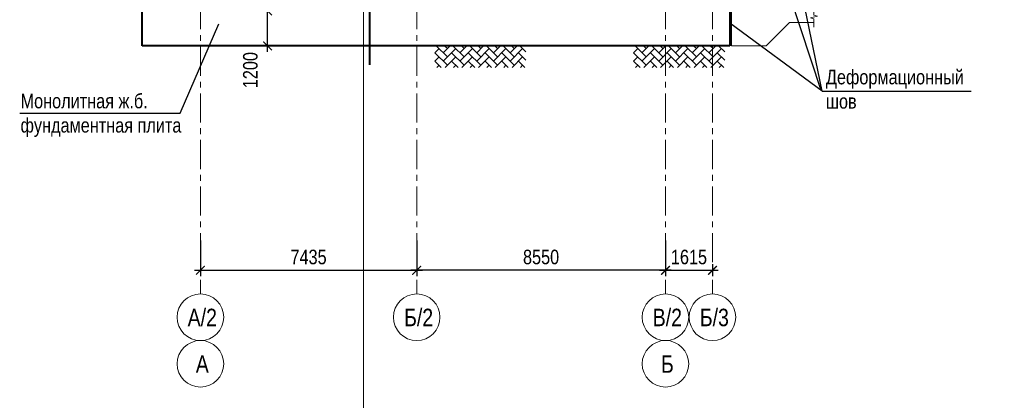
# Model space of a CAD drawing. Header units: millimetres. Extents: x 65947 to 286954, y -29687 to 89113.
# Tile 3 of 25: x 110569 to 144412, y -9991 to 3081. Entities that reach past the tile are written whole.
import ezdxf
from ezdxf.enums import TextEntityAlignment as Align

# ---------------------------------------------------------------- set-up
doc = ezdxf.new("R2010")
doc.units = ezdxf.units.MM
doc.linetypes.add('CENTER', pattern=[2, 1.25, -0.25, 0.25, -0.25])
doc.linetypes.add('Штрихпунктирная', pattern=[6.702778, 3.527778, -1.763889, 0, -1.411111])
for name, color, linetype, lineweight in [('-2._План подземной парковки -2 этаж_1_АР-Чертеж-Оси_Осевые размеры.АР_Ном._пера__120', 7, 'Continuous', 0), ('Оси', 7, 'CENTER', 15), ('перекрытия', 5, 'Continuous', 40), ('СК-100-О(си)', 7, 'CENTER', 15), ('СК-110-О-РАЗМЕРЫ', 7, 'Continuous', 15), ('СК-300-Р(азмеры)', 7, 'Continuous', 20), ('СК-400-Т(екст)', 7, 'Continuous', 20), ('СК-600-Ш(триховка', 7, 'Continuous', 5), ('СК-600-Ш(триховка)', 250, 'Continuous', 13)]:
    doc.layers.add(name, color=color, linetype=linetype, lineweight=lineweight)
doc.layers.add('текст', color=7, linetype='Continuous')
doc.styles.add('RUSS', font='arial.ttf', dxfattribs={"width": 0.8})
doc.dimstyles.new('100-200', dxfattribs={"dimscale": 0, "dimtxt": 500, "dimasz": 300, "dimexe": 200, "dimexo": 200, "dimgap": 200, "dimtad": 1, "dimdec": 0, "dimzin": 0, "dimdsep": 46, "dimtxsty": 'RUSS', "dimblk": 'ARCHTICK', "dimcen": 0.096, "dimdle": 200, "dimclrd": 7, "dimclre": 7, "dimclrt": 256, "dimadec": 0, "dimazin": 0, "dimtfac": 1, "dimtdec": 0, "dimtmove": 2, "dimatfit": 3, "dimldrblk": 'OBLIQUE', "dimfxl": 1, "dimtolj": 1, "dimtzin": 0, "dimarcsym": 0})

# ---------------------------------------------------------------- blocks, each defined once
blk = doc.blocks.new('_ArchTick')
at = {"color": 0, "linetype": 'ByBlock', "const_width": 0.15}
blk.add_lwpolyline([(-0.5, -0.5), (0.5, 0.5)], dxfattribs=at)
blk = doc.blocks.new('*D12')
at = {"layer": 'Defpoints', "color": 0, "lineweight": 50, "transparency": 16777216}
for p in [(116780, -4300), (124215, -4300), (124215, -5527)]:
    blk.add_point(p, dxfattribs=at)
at = {"layer": 'СК-300-Р(азмеры)', "color": 7, "lineweight": -2, "transparency": 16777216}
for p, q in [((116780, -4500), (116780, -5727)), ((124215, -4500), (124215, -5727)), ((116580, -5527), (124415, -5527))]:
    blk.add_line(p, q, dxfattribs=at)
at = {"layer": 'СК-300-Р(азмеры)', "color": 7, "lineweight": -2, "transparency": 16777216, "xscale": 300, "yscale": 300, "zscale": 300, "rotation": 180}
blk.add_blockref('_ArchTick', (116780, -5527), dxfattribs=at)
at = {"layer": 'СК-300-Р(азмеры)', "color": 7, "lineweight": -2, "transparency": 16777216, "xscale": 300, "yscale": 300, "zscale": 300}
blk.add_blockref('_ArchTick', (124215, -5527), dxfattribs=at)
at = {"layer": 'СК-300-Р(азмеры)', "transparency": 16777216, "insert": (120498, -5072), "char_height": 500, "attachment_point": 5, "style": 'RUSS'}
blk.add_mtext('\\A1;7435', dxfattribs=at)
blk = doc.blocks.new('_Oblique')
at = {"color": 0, "linetype": 'ByBlock', "lineweight": -2}
blk.add_line((-0.5, -0.5), (0.5, 0.5), dxfattribs=at)
blk = doc.blocks.new('*D13')
at = {"layer": 'Defpoints', "color": 0, "lineweight": 50, "transparency": 16777216}
for p in [(124215, -4300), (132765, -4300), (124215, -5527)]:
    blk.add_point(p, dxfattribs=at)
at = {"layer": 'СК-300-Р(азмеры)', "color": 7, "lineweight": -2, "transparency": 16777216}
for p, q in [((124215, -4500), (124215, -5727)), ((132765, -4500), (132765, -5727)), ((132965, -5527), (124015, -5527))]:
    blk.add_line(p, q, dxfattribs=at)
at = {"layer": 'СК-300-Р(азмеры)', "color": 7, "lineweight": -2, "transparency": 16777216, "xscale": 300, "yscale": 300, "zscale": 300, "rotation": 180}
blk.add_blockref('_ArchTick', (124215, -5527), dxfattribs=at)
at = {"layer": 'СК-300-Р(азмеры)', "color": 7, "lineweight": -2, "transparency": 16777216, "xscale": 300, "yscale": 300, "zscale": 300}
blk.add_blockref('_ArchTick', (132765, -5527), dxfattribs=at)
at = {"layer": 'СК-300-Р(азмеры)', "transparency": 16777216, "insert": (128490, -5072), "char_height": 500, "attachment_point": 5, "style": 'RUSS'}
blk.add_mtext('\\A1;8550', dxfattribs=at)
blk = doc.blocks.new('*D14')
at = {"layer": 'Defpoints', "color": 0, "lineweight": 50, "transparency": 16777216}
for p in [(119090, 3381), (120511, 3381), (120511, 2181)]:
    blk.add_point(p, dxfattribs=at)
at = {"layer": 'СК-110-О-РАЗМЕРЫ', "color": 7, "lineweight": -2, "transparency": 16777216}
for p, q in [((119090, 1981), (119090, 3581)), ((120311, 3381), (118890, 3381)), ((120311, 2181), (118890, 2181))]:
    blk.add_line(p, q, dxfattribs=at)
at = {"layer": 'СК-110-О-РАЗМЕРЫ', "color": 7, "lineweight": -2, "transparency": 16777216, "xscale": 300, "yscale": 300, "zscale": 300}
for p, rotation in [((119090, 3381), 90), ((119090, 2181), 270)]:
    blk.add_blockref('_ArchTick', p, dxfattribs=dict(at, rotation=rotation))
at = {"layer": 'СК-110-О-РАЗМЕРЫ', "transparency": 16777216, "insert": (118499, 1349), "char_height": 500, "attachment_point": 5, "rotation": 90, "style": 'RUSS'}
blk.add_mtext('\\A1;1200', dxfattribs=at)
blk = doc.blocks.new('*D84')
at = {"layer": 'Defpoints', "color": 0, "lineweight": 50, "transparency": 16777216}
for p in [(132765, -5114), (134380, -5114), (134380, -5527)]:
    blk.add_point(p, dxfattribs=at)
at = {"layer": 'СК-300-Р(азмеры)', "color": 7, "lineweight": -2, "transparency": 16777216}
for p, q in [((132765, -5314), (132765, -5727)), ((134380, -5314), (134380, -5727)), ((132565, -5527), (134580, -5527))]:
    blk.add_line(p, q, dxfattribs=at)
at = {"layer": 'СК-300-Р(азмеры)', "color": 7, "lineweight": -2, "transparency": 16777216, "xscale": 300, "yscale": 300, "zscale": 300, "rotation": 180}
blk.add_blockref('_ArchTick', (132765, -5527), dxfattribs=at)
at = {"layer": 'СК-300-Р(азмеры)', "color": 7, "lineweight": -2, "transparency": 16777216, "xscale": 300, "yscale": 300, "zscale": 300}
blk.add_blockref('_ArchTick', (134380, -5527), dxfattribs=at)
at = {"layer": 'СК-300-Р(азмеры)', "transparency": 16777216, "insert": (133573, -5072), "char_height": 500, "attachment_point": 5, "style": 'RUSS'}
blk.add_mtext('\\A1;1615', dxfattribs=at)

msp = doc.modelspace()

# ---------------------------------------------------------------- hatches: boundary and pattern name
at = {"layer": 'СК-600-Ш(триховка'}
h = msp.add_hatch(dxfattribs=at)
h.set_pattern_fill('AR-HBONE', color=256, scale=2)
h.set_pattern_definition([(45, (17076.25, -7249.22), (0, 287.3682), [609.6, -203.2]), (135, (17219.94, -7105.54), (3e-14, 287.3682), [609.6, -203.2])])
h.paths.add_polyline_path([(124836, 2174.3), (127968.8, 2174.3), (127968.8, 1438.1), (124836, 1438.1)])
h = msp.add_hatch(dxfattribs=at)
h.set_pattern_fill('AR-HBONE', color=256, scale=2)
h.set_pattern_definition([(45, (23908.07, -7249.22), (0, 287.3682), [609.6, -203.2]), (135, (24051.75, -7105.54), (3e-14, 287.3682), [609.6, -203.2])])
h.paths.add_polyline_path([(131667.8, 2174.3), (134800.6, 2174.3), (134800.6, 1438.1), (131667.8, 1438.1)])

# ---------------------------------------------------------------- linework, layer by layer
at = {"layer": '-2._План подземной парковки -2 этаж_1_АР-Чертеж-Оси_Осевые размеры.АР_Ном._пера__120', "color": 7, "linetype": 'Штрихпунктирная', "lineweight": 0}
msp.add_line((116780.3, -4721.1), (116780.3, -5721.1), dxfattribs=at)
at = {"layer": 'Оси', "color": 2, "ltscale": 800}
for p, q in [((116780.3, 78950.5), (116780.3, -6338.1)), ((124215.3, 78950.5), (124215.3, -6338.1)), ((132765.3, 78950.5), (132765.3, -6338.1)), ((134380.3, 78950.5), (134380.3, -6338.1))]:
    msp.add_line(p, q, dxfattribs=at)
at = {"layer": 'перекрытия'}
for p, q in [((114780.3, 2180.7), (114780.3, 3380.7)), ((134980.3, 3380.7), (134980.3, 2180.7)), ((115980.3, 2180.7), (114780.3, 2180.7)), ((132170.3, 2180.7), (115980.3, 2180.7)), ((134980.3, 2180.7), (132170.3, 2180.7))]:
    msp.add_line(p, q, dxfattribs=at)
at = {"layer": 'перекрытия', "lineweight": 20}
for p, q in [((135030.3, 3380.7), (135030.3, 2180.7)), ((136230.3, 2180.7), (137030.3, 2980.7)), ((137030.3, 2980.7), (137865.4, 2980.7)), ((135030.3, 2180.7), (136230.3, 2180.7))]:
    msp.add_line(p, q, dxfattribs=at)
at = {"layer": 'СК-100-О(си)', "linetype": 'Continuous'}
for centre in [(116780.3, -7138.1), (124215.3, -7138.1), (132765.3, -7138.1), (134380.3, -7138.1), (116780.3, -8738.1), (132765.3, -8738.1)]:
    msp.add_circle(centre, 800, dxfattribs=at)
at = {"layer": 'СК-400-Т(екст)', "color": 7}
msp.add_line((122391.2, -22224), (122391.2, 4261.6), dxfattribs=at)
at = {"layer": 'СК-400-Т(екст)', "color": 7, "lineweight": 40}
msp.add_line((122591.2, 4004.3), (122591.2, 1527.1), dxfattribs=at)
at = {"layer": 'СК-600-Ш(триховка)', "linetype": 'ByBlock'}
msp.add_lwpolyline([(137865.4, 3459.5), (137865.4, 3233.2), (137985.4, 3203.2), (137745.4, 3143.2), (137865.4, 3113.2), (137865.4, 2826.7)], dxfattribs=at)
at = {"layer": 'текст'}
for p, q in [((138152, 620.8), (136065.3, 10804.8)), ((138114.3, 654.5), (136065.3, 6907)), ((116090.4, -127), (117419, 2940.1)), ((138152, 620.8), (134980.3, 2967)), ((138152, 620.8), (138114.3, 654.5)), ((138152, 620.8), (143267.8, 620.8)), ((110569.2, -127), (116090.4, -127))]:
    msp.add_line(p, q, dxfattribs=at)

# ---------------------------------------------------------------- texts
at = {"layer": 'Оси', "style": 'RUSS', "width": 0.8}
for s, p in [('А/2', (116845.9, -7145.9)), ('Б/2', (124280.9, -7145.9)), ('В/2', (132830.9, -7145.9)), ('Б/3', (134445.9, -7145.9)), ('А', (116845.9, -8745.9)), ('Б', (132830.9, -8745.9))]:
    msp.add_text(s, height=600, dxfattribs=at).set_placement(p, align=Align.MIDDLE_CENTER)
at = {"layer": 'СК-400-Т(екст)', "insert": (138280.9, 1360.5), "char_height": 500, "attachment_point": 1, "style": 'RUSS'}
msp.add_mtext('Деформационный\\Pшов', dxfattribs=at)
at = {"layer": 'СК-400-Т(екст)', "color": 7, "insert": (110598.9, 537.7), "char_height": 500, "width": 7054.545, "attachment_point": 1, "style": 'RUSS'}
msp.add_mtext('Монолитная ж.б. фундаментная плита', dxfattribs=at)

# ---------------------------------------------------------------- dimensions: what is measured, and where the dimension line sits
at = {"layer": 'СК-110-О-РАЗМЕРЫ'}
dim = msp.add_linear_dim(base=(119090.1, 3380.7), p1=(120510.6, 2180.7), p2=(120510.6, 3380.7), angle=90, dimstyle='100-200', override={"dimscale": 1}, dxfattribs=at)
dim.commit()
dim.dimension.update_dxf_attribs({"geometry": '*D14', "text_midpoint": (118498.8, 1348.9), "dimtype": 160})
at = {"layer": 'СК-300-Р(азмеры)'}
for base, p1, p2, picture, middle in [((124215.3, -5527.4), (116780.3, -4300.4), (124215.3, -4300.4), '*D12', (120497.8, -5071.9)), ((134380.3, -5527.4), (132765.3, -5113.9), (134380.3, -5113.9), '*D84', (133572.8, -5072.1))]:
    dim = msp.add_linear_dim(base=base, p1=p1, p2=p2, dimstyle='100-200', override={"dimscale": 1}, dxfattribs=at)
    dim.commit()
    dim.dimension.update_dxf_attribs({"geometry": picture, "text_midpoint": middle})
dim = msp.add_linear_dim(base=(124215.3, -5527.4), p1=(132765.3, -4300.4), p2=(124215.3, -4300.4), angle=180, dimstyle='100-200', override={"dimscale": 1}, dxfattribs=at)
dim.commit()
dim.dimension.update_dxf_attribs({"geometry": '*D13', "text_midpoint": (128490.3, -5072.1)})

doc.saveas('drawing.dxf')
